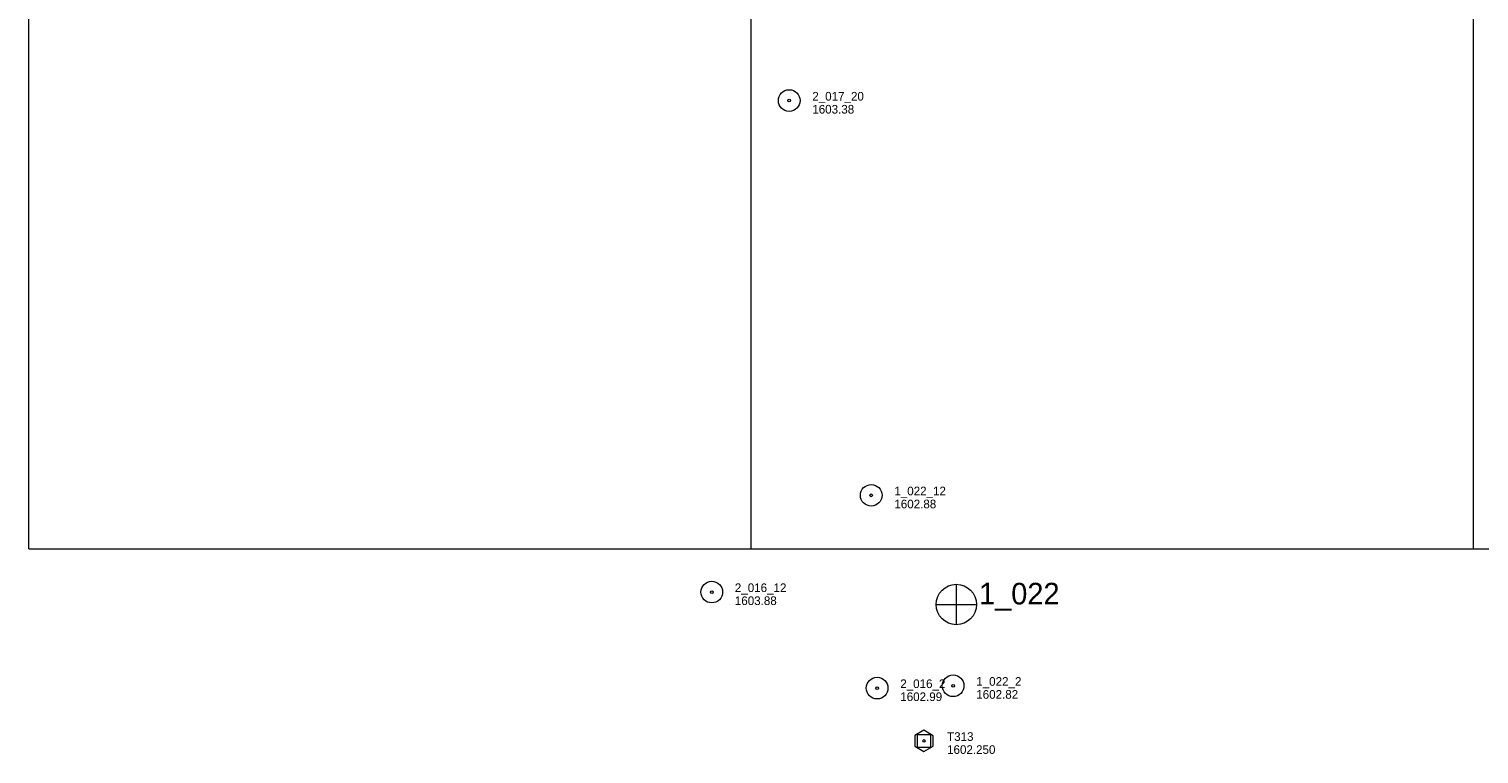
# Model space of a CAD drawing. Header units: feet. Extents: x 186943 to 189447, y 249149 to 251000.
# Tile 2 of 9: x 187500 to 188504, y 249358 to 249860. Entities that reach past the tile are written whole.
import ezdxf

# ---------------------------------------------------------------- set-up
doc = ezdxf.new("R2010")
doc.units = ezdxf.units.FT
doc.header["$MEASUREMENT"] = 0
doc.linetypes.add('DGN Style 3', pattern=[52.919246, 37.799462, -15.119785])
for name, color, linetype, lineweight in [('E_MAP_Control', 251, 'Continuous', 0), ('E_MAP_GridLines', 251, 'Continuous', 0), ('E_MAP_Limits', 21, 'DGN Style 3', 0), ('E_MAP_PassPoints', 40, 'Continuous', 0)]:
    doc.layers.add(name, color=color, linetype=linetype, lineweight=lineweight)
doc.styles.add('Style-IGR_FONT_0', font='IGR_FONT_0.shx')

# ---------------------------------------------------------------- blocks, each defined once
blk = doc.blocks.new('TP')
at = {"layer": 'E_MAP_Control', "color": 161, "linetype": 'Continuous', "lineweight": 0, "flags": 128}
for points in [[(-6.4, 3.8), (-6.4, -3.6), (0, -7.4), (6.4, -3.7), (6.4, 3.6), (-0.1, 7.4)], [(-4.5, -4.5), (-4.5, 4.5), (4.5, 4.5), (4.5, -4.5)]]:
    blk.add_lwpolyline(points, close=True, dxfattribs=at)
at = {"layer": 'E_MAP_Control', "color": 161, "linetype": 'Continuous', "lineweight": 0}
blk.add_circle((0, 0), 0.871, dxfattribs=at)
blk = doc.blocks.new('PP')
at = {"layer": 'E_MAP_PassPoints', "color": 40, "linetype": 'Continuous', "lineweight": 0}
for radius in [7.5, 0.96]:
    blk.add_circle((0, 0), radius, dxfattribs=at)
blk = doc.blocks.new('PHOTOC')
at = {"layer": 'E_MAP_Limits', "color": 73, "linetype": 'Continuous', "lineweight": 0}
for p, q in [((0.1, 14.1), (0.1, -13.8)), ((-13.8, 0), (14.1, 0))]:
    blk.add_line(p, q, dxfattribs=at)
blk.add_circle((0.2, 0), 14, dxfattribs=at)

msp = doc.modelspace()

# ---------------------------------------------------------------- linework, layer by layer
at = {"layer": 'E_MAP_GridLines', "color": 161, "linetype": 'Continuous', "lineweight": 0}
for p, q in [((187500, 249500), (187500, 251000)), ((188000, 249500), (188000, 251000)), ((188500, 249500), (188500, 251000)), ((187500, 249500), (189000, 249500))]:
    msp.add_line(p, q, dxfattribs=at)

# ---------------------------------------------------------------- block references
at = {"layer": 'E_MAP_Control', "color": 161, "linetype": 'Continuous', "lineweight": 0}
msp.add_blockref('TP', (188119.5, 249366.9), dxfattribs=at)
at = {"layer": 'E_MAP_Limits', "color": 73, "linetype": 'Continuous', "lineweight": 0}
msp.add_blockref('PHOTOC', (188141.7, 249461.4), dxfattribs=at)
at = {"layer": 'E_MAP_PassPoints', "color": 40, "linetype": 'Continuous', "lineweight": 0}
for p in [(188026.2, 249810.4), (188083, 249537), (187972.6, 249470), (188087.1, 249403.5), (188139.7, 249405.1)]:
    msp.add_blockref('PP', p, dxfattribs=at)

# ---------------------------------------------------------------- texts
at = {"layer": 'E_MAP_Control', "color": 161, "linetype": 'Continuous', "lineweight": 0, "style": 'Style-IGR_FONT_0'}
for s, p in [('T313', (188135.5, 249366.9)), ('1602.250', (188135.5, 249357.9))]:
    msp.add_text(s, height=6, dxfattribs=at).set_placement(p)
at = {"layer": 'E_MAP_Limits', "color": 73, "linetype": 'Continuous', "lineweight": 0, "style": 'Style-IGR_FONT_0'}
msp.add_text('1_022', height=15, dxfattribs=at).set_placement((188157.6, 249461.4))
at = {"layer": 'E_MAP_PassPoints', "color": 40, "linetype": 'Continuous', "lineweight": 0, "style": 'Style-IGR_FONT_0'}
for s, p in [('2_017_20', (188042.2, 249810.4)), ('1603.38', (188042.2, 249801.4)), ('1_022_12', (188099, 249537)), ('1602.88', (188099, 249528)), ('2_016_12', (187988.6, 249470)), ('1603.88', (187988.6, 249461)), ('2_016_2', (188103.1, 249403.5)), ('1_022_2', (188155.7, 249405.1)), ('1602.99', (188103.1, 249394.5)), ('1602.82', (188155.7, 249396.1))]:
    msp.add_text(s, height=6, dxfattribs=at).set_placement(p)

doc.saveas('drawing.dxf')
